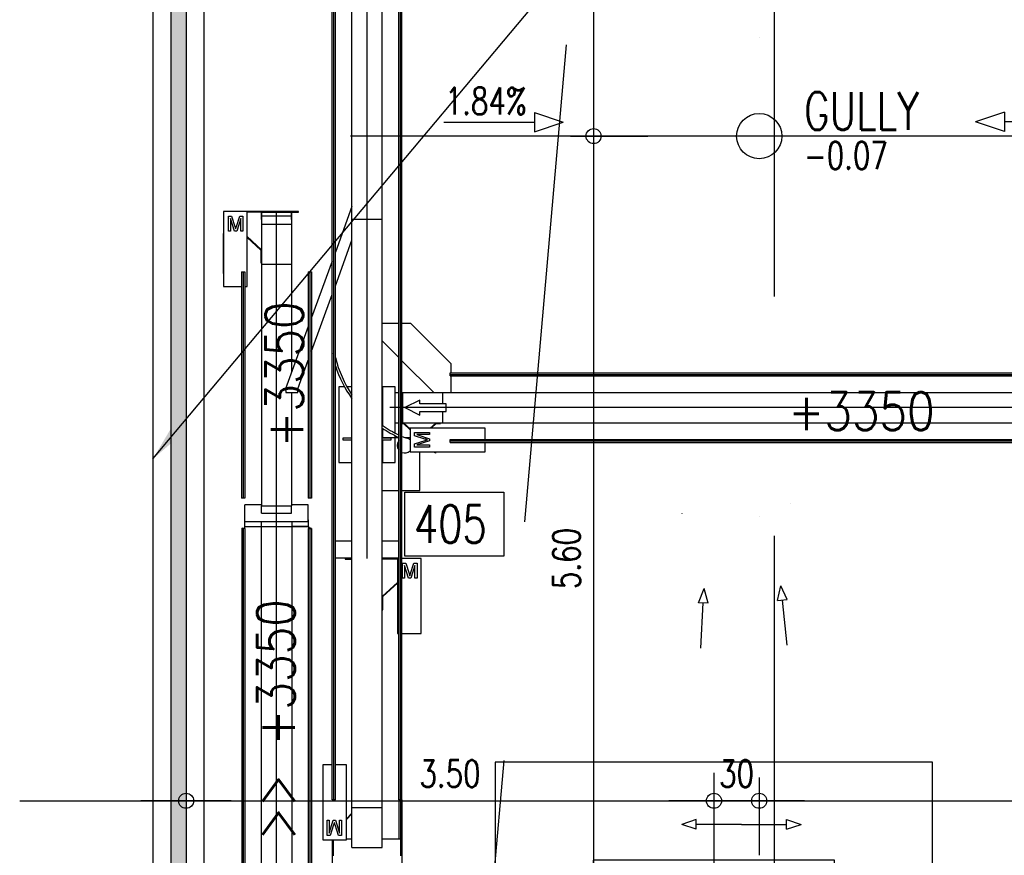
# Model space of a CAD drawing. Extents: x 34560 to 100229, y -303284 to -152113.
# Tile 2 of 74: x 78086 to 84614, y -295691 to -290152. Entities that reach past the tile are written whole.
import ezdxf
from ezdxf.enums import TextEntityAlignment as Align

# ---------------------------------------------------------------- set-up
doc = ezdxf.new("R2010")
doc.units = 0
doc.header["$LTSCALE"] = 100
for name, pattern in [('A__G__-_-_RA_-A-$0$STRICHPUNKT', [25.4, 12.7, -6.35, 0, -6.35]), ('A_AGEG-_-____-A-$0$MITTE2', [28.575, 19.05, -3.175, 3.175, -3.175]), ('A_AGEG-_-____-A-$0$PUNKT2', [3.175, 0, -3.175]), ('A_AGEG-_-____-A-$0$VERDECKT', [9.525, 6.35, -3.175]), ('A_AGEG-_-____-A-$0$VERDECKT2', [4.7625, 3.175, -1.5875]), ('ATPI1189A__GEG-_-FOE_-A-$0$DASH_CENTER', [14, 11, -1, 1, -1]), ('ATPI1189A__GEG-_-FOE_-A-$0$SLD_SOLID', [0])]:
    doc.linetypes.add(name, pattern=pattern)
doc.layers.get('0').update_dxf_attribs({"linetype": 'CONTINUOUS'})
for name, color, linetype in [('A__G__-_-_RA_-A-$0$A1-ACHS-RAS---', 7, 'A__G__-_-_RA_-A-$0$STRICHPUNKT'), ('A_AGEG-_-____-A-$0$A2-ANSI-EF----', 1, 'CONTINUOUS'), ('A_AGEG-_-____-A-$0$A2-VERD-UNT---', 1, 'A_AGEG-_-____-A-$0$VERDECKT'), ('A_AGEG-_-____-A-$0$A2-WAND-PAN---', 7, 'CONTINUOUS'), ('A_AGEG-_-____-A-$0$A3-BEMA-SS-100', 8, 'CONTINUOUS'), ('A_AGEG-_-____-A-$0$A3-DECK-HOE', 5, 'A_AGEG-_-____-A-$0$VERDECKT2'), ('A_AGEG-_-____-A-$0$A3-SCHN-LIN200', 50, 'A_AGEG-_-____-A-$0$MITTE2'), ('A_AGEG-_-____-A-$0$A4-GEFA-------', 1, 'CONTINUOUS'), ('A_AGEG-_-____-A-$0$A4-GEFA-TEX---', 1, 'CONTINUOUS'), ('A_AGEG-_-____-A-$0$A4-LINI-EF----', 1, 'CONTINUOUS'), ('A_AGEG-_-____-A-$0$A5-SCHR-PAN---', 5, 'CONTINUOUS'), ('ATPI1189A__GEG-_-FOE_-A-$0$31', 7, 'CONTINUOUS'), ('ATPI1189A__GEG-_-FOE_-A-$0$71', 7, 'CONTINUOUS'), ('ATPI1189A_AGEG-_-_MA_-A-$0$A3-TEXT-A--100', 210, 'CONTINUOUS'), ('BITO_BUILDING', 8, 'CONTINUOUS')]:
    doc.layers.add(name, color=color, linetype=linetype)
doc.styles.add('A_AGEG-_-____-A-$0$NORMAL', font='romans.shx', dxfattribs={"width": 0.75})
doc.styles.add('ATPI1189A__GEG-_-FOE_-A-$0$CONVERTER_16', font='txt.shx', dxfattribs={"width": 0.8532})
doc.styles.add('ATPI1189A_AGEG-_-_MA_-A-$0$NORMAL', font='romans.shx', dxfattribs={"width": 0.75})
doc.dimstyles.new('A_AGEG-_-____-A-$0$100A_BEM25', dxfattribs={"dimtxt": 25, "dimasz": 25, "dimexe": 0, "dimexo": 0, "dimgap": 0, "dimtad": 0, "dimzin": 0, "dimtxsty": 'A_AGEG-_-____-A-$0$NORMAL', "dimcen": 25, "dimse1": 1, "dimse2": 1, "dimclrd": 256, "dimclre": 256, "dimclrt": 210, "dimazin": 0, "dimtfac": 0.4, "dimtix": 1, "dimtofl": 0, "dimtmove": 0, "dimatfit": 3, "dimfxl": 0, "dimtvp": 0.8, "dimtolj": 1, "dimtzin": 0, "dimarcsym": 0})

# ---------------------------------------------------------------- blocks, each defined once
blk = doc.blocks.new('A_AGEG-_-____-A-$0$FA7')
at = {"layer": 'A_AGEG-_-____-A-$0$A2-VERD-UNT---'}
for points in [[(-145, -145), (145, -145), (145, 145), (-145, 145)], [(-80, -80), (80, -80), (80, 80), (-80, 80)], [(-40, -40), (40, -40), (40, 40), (-40, 40)]]:
    blk.add_lwpolyline(points, close=True, dxfattribs=at)
blk = doc.blocks.new('A_AGEG-_-____-A-$0$PFEIL GEFÄLLE')
at = {"layer": 'A_AGEG-_-____-A-$0$A4-GEFA-------'}
for p, q in [((-3715.29, 3542.83), (-3715.29, 3482.81)), ((-3721.71, 3482.81), (-3715.29, 3463.75)), ((-3721.71, 3482.81), (-3708.87, 3482.81)), ((-3708.87, 3482.81), (-3715.29, 3463.75))]:
    blk.add_line(p, q, dxfattribs=at)
blk = doc.blocks.new('A_AGEG-_-____-A-$0$ARCH-BEMTICK')
blk.add_line((0.3, 0), (-0.3, 0))
blk.add_circle((0, 0), 0.05)
blk = doc.blocks.new('EG-A-008 GR')
at = {"layer": 'A_AGEG-_-____-A-$0$A5-SCHR-PAN---'}
h = blk.add_hatch(dxfattribs=at)
h.set_pattern_fill('HONEY', color=256, scale=1.5748, angle=45, style=0)
h.set_pattern_definition([(45, (1492, -3339.1066), (2.241435, 8.3651456), [4.99999, -9.99998]), (165, (1492, -3339.1066), (-8.365146, -2.2414332), [4.99999, -9.99998]), (105, (1492, -3339.1066), (-6.123711, 6.1237124), [-9.99998, 4.99999])])
h.paths.add_polyline_path([(12, 1346.27), (22, 1346.27), (22, 520.39), (12, 520.39)])
at = {"layer": 'A__G__-_-_RA_-A-$0$A1-ACHS-RAS---'}
blk.add_line((372, 3258.94), (372, -63.75), dxfattribs=at)
at = {"layer": 'A_AGEG-_-____-A-$0$A2-ANSI-EF----'}
for p, q in [((34, 549.89), (34, 1316.77)), ((0, 1298.77), (0, 567.89))]:
    blk.add_line(p, q, dxfattribs=at)
at = {"layer": 'A_AGEG-_-____-A-$0$A2-WAND-PAN---'}
for p, q in [((12, 1346.27), (12, 520.39)), ((22, 1346.27), (22, 520.39))]:
    blk.add_line(p, q, dxfattribs=at)
at = {"layer": 'A_AGEG-_-____-A-$0$A3-BEMA-SS-100'}
for p, q in [((292.2, 2820.89), (292.2, -63.75)), ((276.78, 1140.89), (328.2, 1140.89)), ((372, 715.74), (372, 664.31)), ((402, 715.74), (402, 664.31)), ((-88.31, 700.31), (1522, 700.31))]:
    blk.add_line(p, q, dxfattribs=at)
at = {"layer": 'A_AGEG-_-____-A-$0$A3-DECK-HOE'}
blk.add_line((412, 2780.89), (412, -63.75), dxfattribs=at)
blk.add_lwpolyline([(163.81, -63.75), (412, 2780.89)], dxfattribs=at)
at = {"layer": 'A_AGEG-_-____-A-$0$A3-SCHN-LIN200'}
blk.add_line((2036, 1140.89), (0, 1140.89), dxfattribs=at)
at = {"layer": 'A_AGEG-_-____-A-$0$A4-GEFA-------', "linetype": 'A_AGEG-_-____-A-$0$PUNKT2'}
for p, q in [((402, -63.75), (402, 2240.89)), ((282, 1700.89), (402, 1160.89)), ((452, 1700.89), (402, 1160.89)), ((282, 580.89), (402, 1120.89)), ((452, 580.89), (402, 1120.89))]:
    blk.add_line(p, q, dxfattribs=at)
at = {"layer": 'A_AGEG-_-____-A-$0$A4-GEFA-------'}
blk.add_circle((402, 1140.89), 15, dxfattribs=at)
at = {"layer": 'ATPI1189A__GEG-_-FOE_-A-$0$31', "color": 1, "linetype": 'ATPI1189A__GEG-_-FOE_-A-$0$SLD_SOLID'}
for p, q in [((62.5, 1090.89), (46.8, 1090.89)), ((46.8, 1090.89), (46.8, 1041.19)), ((62.5, 1041.19), (62.5, 1090.89)), ((96.6, 1090.89), (62.5, 1090.89)), ((72, 1090.49), (62.5, 1090.49)), ((72, 1085.56), (72, 1090.49)), ((72.2, 1090.49), (91.8, 1090.49)), ((72.2, 1085.56), (72.2, 1090.49)), ((91.8, 1090.49), (91.8, 1085.56)), ((92, 1090.49), (96.6, 1090.49)), ((92, 1085.56), (92, 1090.49)), ((96.6, 1090.49), (96.6, 1090.89)), ((132, 1094.14), (121, 1064)), ((50.05, 1077.89), (50.05, 1087.89)), ((50.05, 1087.89), (52.17, 1087.89)), ((54.11, 1077.89), (51.46, 1086.36)), ((51.46, 1086.36), (51.46, 1077.89)), ((52.17, 1087.89), (54.4, 1080.88)), ((55.35, 1081), (57.56, 1087.89)), ((58.25, 1086.36), (55.58, 1077.89)), ((57.56, 1087.89), (59.66, 1087.89)), ((58.25, 1077.89), (58.25, 1086.36)), ((59.66, 1087.89), (59.66, 1077.89)), ((72, 1085.56), (72.2, 1085.56)), ((72, 1085.56), (72, 1082.39)), ((91.8, 1087.89), (72.2, 1087.89)), ((91.8, 1085.56), (92, 1085.56)), ((92, 1085.56), (92, 1082.39)), ((51.46, 1077.89), (50.05, 1077.89)), ((55.58, 1077.89), (54.11, 1077.89)), ((59.66, 1077.89), (58.25, 1077.89)), ((72, 1082.39), (72, 1055.89)), ((92, 1082.39), (72, 1082.39)), ((92, 1082.39), (92, 1055.89)), ((46.65, 1076.39), (46.65, 1049.89)), ((46.8, 1076.39), (46.65, 1076.39)), ((62.5, 1074.33), (72, 1065.57)), ((62.5, 1073.79), (71.6, 1065.39)), ((121, 1041.74), (132, 1071.88)), ((71.6, 1065.39), (71.6, 1056.89)), ((118.84, 1058.09), (105.16, 1020.58)), ((71.6, 1056.89), (72, 1056.89)), ((72, 1055.89), (72, 895.89)), ((92, 1055.89), (72, 1055.89)), ((92, 1055.89), (92, 984.53)), ((46.8, 1049.89), (46.65, 1049.89)), ((58.84, 1050.89), (58.84, 900.89)), ((58.84, 1050.89), (59.92, 1050.89)), ((59.92, 1050.89), (59.92, 900.89)), ((59.92, 1050.89), (61, 1050.89)), ((61, 1050.89), (61, 900.89)), ((103, 1050.89), (103, 900.89)), ((103, 1050.89), (104.08, 1050.89)), ((104.08, 1050.89), (104.08, 900.89)), ((104.08, 1050.89), (105.16, 1050.89)), ((105.16, 1050.89), (105.16, 900.89)), ((46.8, 1041.19), (58.84, 1041.19)), ((61, 1041.19), (62.5, 1041.19)), ((105.16, 998.33), (118.84, 1035.83)), ((103, 1014.67), (87.94, 973.41)), ((163, 1016.76), (152, 1016.76)), ((171, 1016.76), (165.16, 1016.76)), ((197.87, 989.89), (171, 1016.76)), ((152, 1005.12), (163, 994.12)), ((96.06, 973.41), (103, 992.42)), ((118.84, 997.76), (118.67, 997.73)), ((118.67, 997.73), (118.84, 996.86)), ((165.16, 991.96), (186.22, 970.89)), ((197.87, 984.05), (197.87, 989.89)), ((197, 982.97), (197, 984.05)), ((197, 984.05), (907, 984.05)), ((197, 982.97), (907, 982.97)), ((197, 981.89), (197, 982.97)), ((197, 981.89), (907, 981.89)), ((197.87, 970.89), (197.87, 981.89)), ((87.94, 973.41), (88.06, 970.91)), ((96.06, 970.91), (96.06, 973.41)), ((127.07, 974.61), (123.3, 974.61)), ((123.3, 974.61), (123.3, 924.61)), ((131.8, 974.61), (128.78, 974.61)), ((131.8, 969.72), (131.8, 974.61)), ((160.7, 974.61), (152.2, 974.61)), ((152.2, 974.61), (152.2, 949.05)), ((157.2, 974.89), (157, 974.89)), ((157, 974.89), (157, 974.61)), ((157.2, 974.61), (157.2, 974.89)), ((160.7, 943.97), (160.7, 974.61)), ((88.06, 970.91), (96.06, 970.91)), ((92, 970.91), (92, 895.89)), ((131.8, 940.61), (131.8, 967.09)), ((160.7, 970.89), (163, 970.89)), ((165.16, 970.89), (165.5, 970.89)), ((165.5, 970.89), (192, 970.89)), ((165.5, 970.89), (165.5, 950.89)), ((186.22, 970.89), (197.87, 970.89)), ((192, 970.89), (912, 970.89)), ((192, 970.89), (192, 963.39)), ((177, 965.89), (167, 960.89)), ((167, 960.89), (177, 955.89)), ((177, 963.39), (177, 965.89)), ((194.5, 963.39), (177, 963.39)), ((194.5, 958.39), (194.5, 963.39)), ((177, 958.39), (194.5, 958.39)), ((177, 955.89), (177, 958.39)), ((192, 958.39), (192, 950.89)), ((152.2, 947.24), (152.2, 940.61)), ((160.7, 950.89), (163, 950.89)), ((165.16, 950.89), (165.5, 950.89)), ((165.16, 950.49), (166.09, 950.49)), ((165.5, 950.89), (192, 950.89)), ((166.09, 950.49), (170.5, 946.29)), ((170.5, 946.85), (166.25, 950.89)), ((220.2, 947.24), (170.5, 947.24)), ((170.5, 947.24), (170.5, 931.54)), ((187.75, 950.89), (183.92, 947.24)), ((184.5, 947.24), (187.91, 950.49)), ((187.91, 950.49), (190.75, 950.49)), ((190.75, 950.49), (190.75, 950.89)), ((192, 950.89), (912, 950.89)), ((220.2, 939.89), (220.2, 947.24)), ((132, 940.61), (126, 940.61)), ((126, 940.61), (126, 939.61)), ((163, 940.89), (152, 940.89)), ((158, 940.61), (152, 940.61)), ((158, 939.61), (158, 940.61)), ((160.7, 924.61), (160.7, 942.29)), ((170.5, 940.89), (167.45, 940.89)), ((173.5, 942.3), (173.5, 944.41)), ((173.5, 944.41), (183.5, 944.41)), ((180.4, 940.09), (173.5, 942.3)), ((183.5, 943), (175.04, 943)), ((175.04, 943), (183.5, 940.33)), ((183.5, 944.41), (183.5, 943)), ((183.5, 940.33), (183.5, 938.85)), ((126, 939.61), (132, 939.61)), ((131.8, 924.61), (131.8, 939.61)), ((152, 939.61), (158, 939.61)), ((152.2, 939.61), (152.2, 924.61)), ((170.5, 939.61), (170.21, 939.73)), ((173.5, 936.91), (180.52, 939.15)), ((173.5, 934.79), (173.5, 936.91)), ((183.5, 934.79), (173.5, 934.79)), ((183.5, 938.85), (175.04, 936.2)), ((175.04, 936.2), (183.5, 936.2)), ((183.5, 936.2), (183.5, 934.79)), ((197, 938.82), (197, 939.89)), ((197, 939.89), (907, 939.89)), ((197, 938.82), (907, 938.82)), ((197, 937.74), (197, 938.82)), ((197, 937.74), (907, 937.74)), ((220.2, 931.54), (220.2, 937.74)), ((170.5, 931.54), (220.2, 931.54)), ((177, 905.89), (177, 931.54)), ((185.89, 931.54), (187.55, 930.85)), ((187.55, 930.85), (187.83, 931.54)), ((123.3, 924.61), (131.8, 924.61)), ((152.2, 924.61), (160.7, 924.61)), ((59.92, 900.89), (58.84, 900.89)), ((61, 900.89), (59.92, 900.89)), ((104.08, 900.89), (103, 900.89)), ((105.16, 900.89), (104.08, 900.89)), ((152, 905.89), (163, 905.89)), ((165.16, 905.89), (177, 905.89)), ((72, 896.39), (61, 896.39)), ((61, 885.39), (61, 896.39)), ((72, 895.89), (92, 895.89)), ((72, 890.89), (72, 895.89)), ((103, 896.39), (92, 896.39)), ((92, 890.89), (92, 895.89)), ((103, 885.39), (103, 896.39)), ((72, 890.89), (92, 890.89)), ((61, 886.61), (60.8, 886.61)), ((60.8, 886.61), (60.8, 882.22)), ((60.8, 882.22), (71.8, 882.22)), ((60.8, 882.22), (60.8, 880.9)), ((60.8, 882.22), (103.2, 882.22)), ((61, 885.39), (103, 885.39)), ((71.8, 885.39), (71.8, 882.22)), ((71.8, 882.22), (71.8, 460.89)), ((92.2, 885.39), (92.2, 882.22)), ((103.2, 882.22), (92.2, 882.22)), ((92.2, 882.22), (92.2, 460.89)), ((103.2, 886.61), (103, 886.61)), ((103.2, 882.22), (103.2, 886.61)), ((103.2, 882.22), (103.2, 880.9)), ((58.88, 880.85), (59.94, 881.14)), ((58.88, 880.85), (58.88, 460.89)), ((59.94, 880.55), (58.88, 880.85)), ((59.94, 881.14), (61, 880.85)), ((61, 880.85), (59.94, 880.55)), ((59.94, 880.55), (59.94, 460.89)), ((61, 880.85), (61, 460.89)), ((104.06, 881.14), (103, 880.85)), ((103, 880.85), (103, 420.89)), ((103, 880.85), (104.06, 880.55)), ((105.12, 880.85), (104.06, 881.14)), ((104.06, 880.55), (105.12, 880.85)), ((104.06, 880.55), (104.06, 420.89)), ((105.12, 880.85), (105.12, 420.89)), ((132, 872.39), (121, 872.39)), ((163, 872.39), (152, 872.39)), ((121, 861.39), (132, 861.39)), ((132, 860.89), (127.4, 860.89)), ((127.4, 860.89), (127.4, 860.49)), ((127.4, 860.49), (132, 860.49)), ((152, 861.39), (163, 861.39)), ((162.26, 860.89), (152, 860.89)), ((162.26, 860.49), (152, 860.49)), ((162.26, 860.89), (162.26, 811.19)), ((163, 860.89), (162.26, 860.89)), ((177.96, 860.89), (165.16, 860.89)), ((165.51, 847.89), (165.51, 857.89)), ((165.51, 857.89), (167.63, 857.89)), ((169.57, 847.89), (166.92, 856.35)), ((166.92, 856.35), (166.92, 847.89)), ((167.63, 857.89), (169.86, 850.88)), ((170.81, 851), (173.02, 857.89)), ((173.71, 856.35), (171.04, 847.89)), ((173.02, 857.89), (175.12, 857.89)), ((173.71, 847.89), (173.71, 856.35)), ((175.12, 857.89), (175.12, 847.89)), ((177.96, 811.19), (177.96, 860.89)), ((152, 835.83), (162.26, 845.06)), ((152.4, 835.65), (162.26, 844.53)), ((166.92, 847.89), (165.51, 847.89)), ((171.04, 847.89), (169.57, 847.89)), ((175.12, 847.89), (173.71, 847.89)), ((152.4, 826.89), (152.4, 835.65)), ((152, 826.89), (152.4, 826.89)), ((162.26, 811.19), (163, 811.19)), ((165.16, 811.19), (177.96, 811.19)), ((163, 700.89), (163, 674.89)), ((164.08, 700.89), (164.08, 674.89)), ((165.16, 700.89), (165.16, 645.89)), ((118.84, 674.39), (118.84, 645.89))]:
    blk.add_line(p, q, dxfattribs=at)
at = {"layer": 'ATPI1189A__GEG-_-FOE_-A-$0$31', "color": 1, "linetype": 'ATPI1189A__GEG-_-FOE_-A-$0$DASH_CENTER'}
for p, q in [((82, 90.89), (82, 1090.89)), ((922, 960.89), (157, 960.89))]:
    blk.add_line(p, q, dxfattribs=at)
at = {"layer": 'ATPI1189A__GEG-_-FOE_-A-$0$31', "color": 1, "linetype": 'ATPI1189A__GEG-_-FOE_-A-$0$SLD_SOLID'}
blk.add_lwpolyline([(165.16, 941.85), (166, 941.49), (166, 941.49), (167.52, 940.87)], dxfattribs=at)
for centre, radius, start, end in [((196.08, 1012.77), 77.36, 193.95534, 214.07671), ((196.06, 1012.76), 78.84, 197.80512, 215.6519), ((196.11, 1012.81), 77.41, 235.26535, 244.67945), ((196.1, 1012.79), 78.88, 236.01317, 245.19362), ((167, 935.89), 5, 50.0877, 83.99715), ((167, 935.89), 5, 143.13673, 216.86327), ((167, 935.89), 5, 248.3567, 314.43462)]:
    blk.add_arc(centre, radius, start, end, dxfattribs=at)
for points in [[(54.4, 1080.88), (54.53, 1080.47), (54.66, 1080.05), (54.76, 1079.73), (54.85, 1079.41)], [(54.85, 1079.41), (54.99, 1079.85), (55.13, 1080.3), (55.24, 1080.65), (55.35, 1081)], [(181.99, 939.6), (181.54, 939.73), (181.1, 939.87), (180.75, 939.98), (180.4, 940.09)], [(180.52, 939.15), (180.93, 939.28), (181.34, 939.4), (181.66, 939.5), (181.99, 939.6)], [(169.86, 850.88), (169.99, 850.47), (170.12, 850.06), (170.22, 849.73), (170.31, 849.41)], [(170.31, 849.41), (170.45, 849.85), (170.59, 850.3), (170.7, 850.65), (170.81, 851)]]:
    blk.add_spline(points, degree=3, dxfattribs=at)
at = {"layer": 'ATPI1189A__GEG-_-FOE_-A-$0$71', "color": 56, "linetype": 'ATPI1189A__GEG-_-FOE_-A-$0$DASH_CENTER'}
blk.add_line((142, 860.89), (142, 2360.89), dxfattribs=at)
at = {"layer": 'ATPI1189A__GEG-_-FOE_-A-$0$71', "color": 56, "linetype": 'ATPI1189A__GEG-_-FOE_-A-$0$SLD_SOLID'}
for p, q in [((132, 695.89), (132, 2150.89)), ((152, 695.89), (152, 2150.89)), ((118.84, 700.89), (118.84, 2145.89)), ((119.92, 700.89), (119.92, 2145.89)), ((121, 700.89), (121, 2145.89)), ((163, 700.89), (163, 2145.89)), ((164.08, 700.89), (164.08, 2145.89)), ((165.16, 700.89), (165.16, 2145.89)), ((132, 1085.89), (152, 1085.89)), ((118.84, 724.09), (112.65, 724.09)), ((112.65, 724.09), (112.65, 674.39)), ((128.35, 724.09), (121, 724.09)), ((128.35, 674.39), (128.35, 724.09)), ((119.92, 700.89), (118.84, 700.89)), ((121, 700.89), (119.92, 700.89)), ((164.08, 700.89), (163, 700.89)), ((165.16, 700.89), (164.08, 700.89)), ((132, 694.64), (131.6, 694.64)), ((131.6, 694.64), (131.6, 691.8)), ((132, 695.89), (152, 695.89)), ((132, 669.39), (132, 695.89)), ((152, 669.39), (152, 695.89)), ((115.49, 677.39), (115.49, 687.39)), ((115.49, 687.39), (116.9, 687.39)), ((116.9, 687.39), (116.9, 678.93)), ((116.9, 678.93), (119.57, 687.39)), ((119.57, 687.39), (121.04, 687.39)), ((121.04, 687.39), (123.69, 678.93)), ((123.69, 678.93), (123.69, 687.39)), ((123.69, 687.39), (125.1, 687.39)), ((125.1, 687.39), (125.1, 677.39)), ((131.6, 691.8), (128.35, 688.39)), ((128.35, 687.81), (132, 691.64)), ((119.8, 684.29), (117.59, 677.39)), ((122.98, 677.39), (120.75, 684.41)), ((112.65, 674.39), (128.35, 674.39)), ((117.59, 677.39), (115.49, 677.39)), ((119.7, 663.89), (119.7, 674.39)), ((125.1, 677.39), (122.98, 677.39)), ((132, 674.89), (128.35, 674.89)), ((164.3, 674.89), (152, 674.89)), ((164.3, 663.89), (164.3, 674.89)), ((132, 669.39), (152, 669.39))]:
    blk.add_line(p, q, dxfattribs=at)
for points in [[(120.3, 685.88), (120.16, 685.43), (120.02, 684.99), (119.91, 684.64), (119.8, 684.29)], [(120.75, 684.41), (120.62, 684.82), (120.49, 685.23), (120.39, 685.56), (120.3, 685.88)]]:
    blk.add_spline(points, degree=3, dxfattribs=at)
at = {"layer": 'ATPI1189A_AGEG-_-_MA_-A-$0$A3-TEXT-A--100'}
blk.add_lwpolyline([(167.03, 862.46), (167.03, 904.96), (232.75, 904.96), (232.75, 862.46)], close=True, dxfattribs=at)
at = {"layer": 'A_AGEG-_-____-A-$0$A2-VERD-UNT---'}
blk.add_blockref('A_AGEG-_-____-A-$0$FA7', (372, 580.89), dxfattribs=at)
at = {"layer": 'A_AGEG-_-____-A-$0$A3-BEMA-SS-100', "xscale": 100, "yscale": 100, "rotation": 90}
blk.add_blockref('A_AGEG-_-____-A-$0$ARCH-BEMTICK', (292.2, 1140.89), dxfattribs=at)
at = {"layer": 'A_AGEG-_-____-A-$0$A3-BEMA-SS-100', "xscale": 100, "yscale": 100}
for p in [(22, 700.31), (372, 700.31), (402, 700.31)]:
    blk.add_blockref('A_AGEG-_-____-A-$0$ARCH-BEMTICK', p, dxfattribs=at)
at = {"layer": 'A_AGEG-_-____-A-$0$A4-GEFA-TEX---', "xscale": -1, "rotation": 90}
blk.add_blockref('A_AGEG-_-____-A-$0$PFEIL GEFÄLLE', (3735.73, -2565.12), dxfattribs=at)
at = {"layer": 'A_AGEG-_-____-A-$0$A4-GEFA-TEX---', "rotation": 270}
blk.add_blockref('A_AGEG-_-____-A-$0$PFEIL GEFÄLLE', (-2918.29, -2564.9), dxfattribs=at)
at = {"layer": 'A_AGEG-_-____-A-$0$A4-GEFA-TEX---', "yscale": 0.5, "zscale": 0.5}
for p, xscale, rotation in [((2075.17, 2765.96), -0.4999999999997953, 186.226890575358), ((-1397.71, 2668.92), 0.4999999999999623, 176.9590612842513), ((-1381.24, 2542.34), -0.5, 269.9999999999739), ((2161.6, 2542.34), 0.5, 89.99999999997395)]:
    blk.add_blockref('A_AGEG-_-____-A-$0$PFEIL GEFÄLLE', p, dxfattribs=dict(at, xscale=xscale, rotation=rotation))
at = {"layer": 'A_AGEG-_-____-A-$0$A3-BEMA-SS-100', "color": 10, "style": 'A_AGEG-_-____-A-$0$NORMAL', "width": 0.75}
blk.add_text('5.60', height=18, rotation=90, dxfattribs=at).set_placement((274.2, 860.89), align=Align.MIDDLE_CENTER)
for s, p in [('3.50', (197, 718.31)), ('30', (387, 718.31))]:
    blk.add_text(s, height=18, dxfattribs=at).set_placement(p, align=Align.MIDDLE_CENTER)
at = {"layer": 'A_AGEG-_-____-A-$0$A4-GEFA-------', "insert": (431.72, 1170.02), "char_height": 25, "width": 67.8981, "attachment_point": 1, "style": 'A_AGEG-_-____-A-$0$NORMAL'}
blk.add_mtext('GULLY', dxfattribs=at)
at = {"layer": 'A_AGEG-_-____-A-$0$A4-GEFA-TEX---', "char_height": 18, "width": 61.8827, "attachment_point": 1, "style": 'A_AGEG-_-____-A-$0$NORMAL'}
for s, insert in [('1.84%', (193.54, 1173.16)), ('-0.07', (431.72, 1137))]:
    blk.add_mtext(s, dxfattribs=dict(at, insert=insert))
at = {"layer": 'ATPI1189A__GEG-_-FOE_-A-$0$31', "color": 1, "char_height": 25, "attachment_point": 1, "rotation": 90, "style": 'ATPI1189A__GEG-_-FOE_-A-$0$CONVERTER_16'}
for s, insert in [('+3350', (74.6, 934.49)), ('+850 >> +3350', (69.06, 576.51))]:
    blk.add_mtext(s, dxfattribs=dict(at, insert=insert))
at = {"layer": 'ATPI1189A__GEG-_-FOE_-A-$0$31', "color": 1, "insert": (421.4, 971.08), "char_height": 25, "attachment_point": 1, "style": 'ATPI1189A__GEG-_-FOE_-A-$0$CONVERTER_16'}
blk.add_mtext('+3350', dxfattribs=at)
at = {"layer": 'ATPI1189A_AGEG-_-_MA_-A-$0$A3-TEXT-A--100', "style": 'ATPI1189A_AGEG-_-_MA_-A-$0$NORMAL', "width": 0.75}
blk.add_text('405', height=25, dxfattribs=at).set_placement((173.1, 871.21))
at = {"layer": 'A_AGEG-_-____-A-$0$A4-LINI-EF----'}
blk.add_leader([(0, 926.9), (1657, 2902.3)], dimstyle='A_AGEG-_-____-A-$0$100A_BEM25', override={"dimgap": 0, "dimtad": 0}, dxfattribs=at)

msp = doc.modelspace()

# ---------------------------------------------------------------- block references
at = {"layer": 'BITO_BUILDING', "color": 6, "xscale": 10, "yscale": 10, "zscale": 10}
msp.add_blockref('EG-A-008 GR', (78969.319, -302332.766), dxfattribs=at)

doc.saveas('drawing.dxf')
